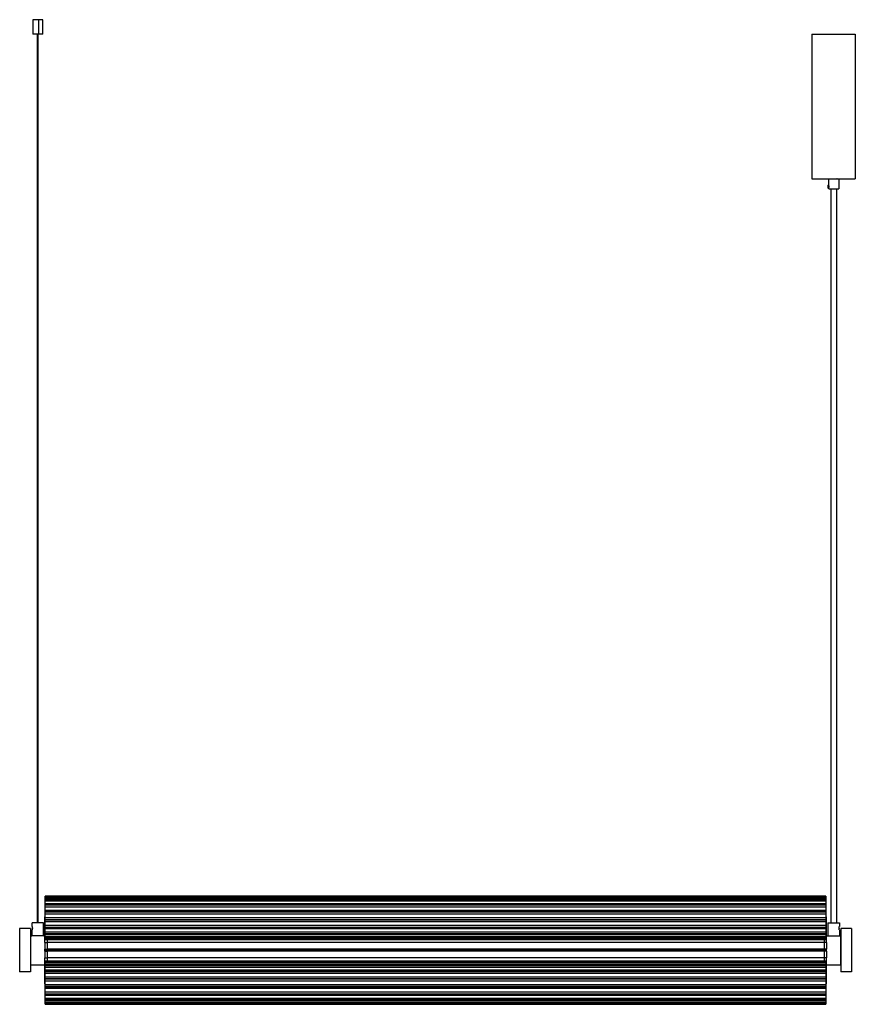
# Paper-space layout '_Frontal' of a CAD drawing. Header units: millimetres. Extents: x 85 to 1241, y 107 to 1469.
import ezdxf

# ---------------------------------------------------------------- set-up
doc = ezdxf.new("R2010")
doc.units = ezdxf.units.MM

psp = doc.layouts.new('_Frontal')

# ---------------------------------------------------------------- linework, layer by layer
at = {"color": 7, "linetype": 'Continuous', "lineweight": 25}
for p, q in [((102.5, 1468.8), (102.5, 1448.8)), ((110.9, 1448.8), (110.9, 1468.8)), ((116.5, 1448.8), (116.5, 1468.8)), ((108.9, 1448.8), (108.9, 219.4)), ((109.7, 219.4), (109.7, 1448.8)), ((110.1, 219.4), (110.1, 1448.8)), ((1180.6, 1448.8), (1180.6, 1248.8)), ((1240.6, 1448.8), (1240.6, 1248.8)), ((1203.1, 1239.8), (1202.6, 1239.3)), ((1203.6, 1239.3), (1203.1, 1239.8)), ((1203.6, 1248.8), (1203.6, 1239.8)), ((1203.7, 1248.8), (1203.7, 1239.4)), ((1205.9, 1248.8), (1206.1, 1248.7)), ((1215.3, 1248.8), (1215.1, 1248.7)), ((1217.6, 1248.8), (1217.6, 1234.8)), ((1203.1, 1235.8), (1202.6, 1236.3)), ((1203.6, 1236.3), (1203.1, 1235.8)), ((1203.7, 1239.4), (1203.6, 1239.6)), ((1203.6, 1235.8), (1203.6, 1234.8)), ((1203.7, 1236.3), (1203.7, 1234.8)), ((1203.8, 1234.8), (1217.6, 1234.8)), ((1206.5, 1234.8), (1206.5, 219.4)), ((1214.5, 1234.8), (1214.5, 219.4)), ((1200, 256.1), (120, 256.1)), ((120, 196.2), (120, 256.1)), ((120, 256.1), (1200, 256.1)), ((1200, 256.1), (120, 256.1)), ((1200, 255.8), (120, 255.8)), ((120, 255.7), (1200, 255.7)), ((1200, 255.7), (120, 255.7)), ((1200, 253.9), (120, 253.9)), ((1200, 252.4), (120, 252.4)), ((1200, 251.8), (120, 251.8)), ((120, 251.7), (1200, 251.7)), ((1200, 249.1), (120, 249.1)), ((120, 245.9), (1200, 245.9)), ((1200, 256.1), (1200, 196.2)), ((120, 244.3), (1200, 244.3)), ((1200, 244.3), (120, 244.3)), ((1200, 241.2), (120, 241.2)), ((120, 236.9), (1200, 236.9)), ((1200, 234.5), (120, 234.5)), ((120, 234.4), (1200, 234.4)), ((101.7, 214.4), (101.7, 219.4)), ((117.7, 201.4), (117.7, 219.4)), ((120, 227.8), (119.5, 227.8)), ((1200, 231.3), (120, 231.3)), ((120, 226.5), (1200, 226.5)), ((1200, 223.5), (120, 223.5)), ((120, 223.4), (1200, 223.4)), ((1200, 220.6), (120, 220.6)), ((1200.5, 227.8), (1200, 227.8)), ((1202.5, 219.4), (1202.5, 201.4)), ((1218.5, 219.4), (1218.5, 214.4)), ((99.5, 211.4), (84.5, 211.4)), ((101.7, 201.4), (101.7, 209.4)), ((119.5, 210.9), (120, 210.9)), ((119.5, 192), (119.5, 210.9)), ((120, 216.1), (1200, 216.1)), ((1200, 212.9), (120, 212.9)), ((120, 212.8), (1200, 212.8)), ((1200, 210.8), (120, 210.8)), ((120, 207), (1200, 207)), ((1200.5, 210.9), (1200, 210.9)), ((1200.5, 192), (1200.5, 210.9)), ((1218.5, 209.4), (1218.5, 201.4)), ((1235.5, 211.4), (1220.5, 211.4)), ((99.5, 201.4), (101.5, 201.4)), ((117.8, 201.4), (119.5, 201.4)), ((119.5, 202.3), (120, 202.3)), ((119.5, 201.6), (120, 201.6)), ((119.5, 200.2), (120, 200.2)), ((119.5, 192), (122.5, 192)), ((1200, 204.1), (120, 204.1)), ((120, 204), (1200, 204)), ((120, 203), (1200, 203)), ((120, 200.5), (1200, 200.5)), ((1200, 198.3), (120, 198.3)), ((120, 198.2), (1200, 198.2)), ((120, 198), (1200, 198)), ((120, 197.5), (1200, 197.5)), ((120, 196.2), (1200, 196.2)), ((122.5, 196.2), (122.5, 192)), ((122.5, 196.2), (122.5, 192)), ((1200.5, 192), (122.5, 192)), ((1197.5, 196.2), (1197.5, 192)), ((1200.5, 202.3), (1200, 202.3)), ((1200.5, 201.6), (1200, 201.6)), ((1200.5, 200.2), (1200, 200.2)), ((1200.5, 201.4), (1202.4, 201.4)), ((1218.7, 201.4), (1220.5, 201.4)), ((119.5, 182.9), (122.5, 182.9)), ((119.5, 179.9), (119.5, 182.9)), ((119.5, 181.9), (122.5, 181.9)), ((119.5, 180.9), (122.5, 180.9)), ((119.5, 179.9), (122.5, 179.9)), ((1200.5, 182.9), (122.5, 182.9)), ((122.5, 182.9), (122.5, 179.9)), ((122.5, 182.9), (122.5, 179.9)), ((1200.5, 181.9), (122.5, 181.9)), ((1200.5, 180.9), (122.5, 180.9)), ((1200.5, 179.9), (122.5, 179.9)), ((1197.5, 182.9), (1197.5, 179.9)), ((1200.5, 179.9), (1200.5, 182.9)), ((119.5, 151.8), (119.5, 170.7)), ((119.5, 170.7), (122.5, 170.7)), ((1200, 166.4), (120, 166.4)), ((120, 106.6), (120, 166.4)), ((1200, 165.5), (120, 165.5)), ((120, 165.3), (1200, 165.3)), ((1200, 165.3), (120, 165.3)), ((1200.5, 170.7), (122.5, 170.7)), ((122.5, 170.7), (122.5, 166.4)), ((122.5, 170.7), (122.5, 166.4)), ((122.5, 166.5), (122.5, 166.5)), ((1197.5, 170.7), (1197.5, 166.4)), ((1200, 166.4), (1200, 106.6)), ((1200.5, 151.8), (1200.5, 170.7)), ((99.5, 151.4), (84.5, 151.4)), ((99.5, 161.4), (119.5, 161.4)), ((119.5, 162.5), (120, 162.5)), ((119.5, 161.1), (120, 161.1)), ((119.5, 160.4), (120, 160.4)), ((119.5, 151.8), (120, 151.8)), ((1200, 163.3), (120, 163.3)), ((1200, 161.2), (120, 161.2)), ((120, 160.4), (1200, 160.4)), ((1200, 160.4), (120, 160.4)), ((1200, 157.6), (120, 157.6)), ((120, 154.1), (1200, 154.1)), ((1200, 152.3), (120, 152.3)), ((120, 152.2), (1200, 152.2)), ((1200.5, 162.5), (1200, 162.5)), ((1200.5, 161.1), (1200, 161.1)), ((1200.5, 160.4), (1200, 160.4)), ((1200.5, 151.8), (1200, 151.8)), ((1200.5, 161.4), (1220.5, 161.4)), ((1235.5, 151.4), (1220.5, 151.4)), ((1200, 149.1), (120, 149.1)), ((120, 144.7), (1200, 144.7)), ((120, 142), (1200, 142)), ((1200, 142), (120, 142)), ((1200, 138.8), (120, 138.8)), ((119.5, 134.9), (120, 134.9)), ((120, 134.1), (1200, 134.1)), ((1200, 131), (120, 131)), ((120, 130.9), (1200, 130.9)), ((1200, 128.3), (120, 128.3)), ((120, 123.9), (1200, 123.9)), ((1200, 134.9), (1200.5, 134.9)), ((1200, 120.7), (120, 120.7)), ((120, 120.7), (1200, 120.7)), ((1200, 118.8), (120, 118.8)), ((120, 115.3), (1200, 115.3)), ((1200, 112.6), (120, 112.6)), ((120, 112.5), (1200, 112.5)), ((120, 111.7), (1200, 111.7)), ((120, 109.7), (1200, 109.7)), ((1200, 107.6), (120, 107.6)), ((120, 107.6), (1200, 107.6)), ((120, 107.5), (1200, 107.5)), ((120, 106.6), (1200, 106.6))]:
    psp.add_line(p, q, dxfattribs=at)
for points, knots in [([(110.9, 1468.8), (110, 1468.8), (108.2, 1468.8), (105.5, 1468.8), (103.6, 1468.8), (102.6, 1468.8), (102.6, 1468.8), (102.7, 1468.8)], [0, 0, 0, 0, 0.213411, 0.444406, 0.675401, 0.888812, 1, 1, 1, 1]), ([(116.4, 1468.8), (116.4, 1468.8), (116.5, 1468.8), (115.5, 1468.8), (113.5, 1468.8), (111.8, 1468.8), (110.9, 1468.8)], [0, 0, 0, 0, 0.131456, 0.428508, 0.72556, 1, 1, 1, 1]), ([(110.9, 1448.8), (110, 1448.8), (108.2, 1448.8), (105.5, 1448.8), (103.6, 1448.8), (102.6, 1448.8), (102.6, 1448.8), (102.7, 1448.8)], [0, 0, 0, 0, 0.213411, 0.444406, 0.675401, 0.888812, 1, 1, 1, 1]), ([(116.4, 1448.8), (116.4, 1448.8), (116.5, 1448.8), (115.5, 1448.8), (113.5, 1448.8), (111.8, 1448.8), (110.9, 1448.8)], [0, 0, 0, 0, 0.131456, 0.428508, 0.72556, 1, 1, 1, 1]), ([(1180.6, 1448.8), (1180.6, 1448.8), (1180.7, 1448.8), (1181.4, 1448.8), (1181.9, 1448.8), (1183.4, 1448.8), (1184.3, 1448.8), (1186.6, 1448.8), (1187.9, 1448.8), (1190.8, 1448.8), (1192.4, 1448.8), (1195.9, 1448.8), (1197.7, 1448.8), (1201.4, 1448.8), (1203.3, 1448.8), (1207, 1448.8), (1208.8, 1448.8), (1212.3, 1448.8), (1214.2, 1448.8), (1217.9, 1448.8), (1219.8, 1448.8), (1223.5, 1448.8), (1225.3, 1448.8), (1228.7, 1448.8), (1230.3, 1448.8), (1233.2, 1448.8), (1234.6, 1448.8), (1236.8, 1448.8), (1237.7, 1448.8), (1239.2, 1448.8), (1239.7, 1448.8), (1240.4, 1448.8), (1240.6, 1448.8), (1240.6, 1448.8)], [0, 0, 0, 0, 0.0625, 0.0625, 0.125, 0.125, 0.1875, 0.1875, 0.25, 0.25, 0.3125, 0.3125, 0.375, 0.375, 0.4375, 0.4375, 0.5, 0.5, 0.5625, 0.5625, 0.625, 0.625, 0.6875, 0.6875, 0.75, 0.75, 0.8125, 0.8125, 0.875, 0.875, 0.9375, 0.9375, 1, 1, 1, 1]), ([(1180.6, 1248.8), (1180.6, 1248.8), (1180.7, 1248.8), (1181.4, 1248.8), (1181.9, 1248.8), (1183.4, 1248.8), (1184.3, 1248.8), (1186.6, 1248.8), (1187.9, 1248.8), (1190.8, 1248.8), (1192.4, 1248.8), (1195.9, 1248.8), (1197.7, 1248.8), (1201.4, 1248.8), (1203.3, 1248.8), (1207, 1248.8), (1208.8, 1248.8), (1212.3, 1248.8), (1214.2, 1248.8), (1217.9, 1248.8), (1219.8, 1248.8), (1223.5, 1248.8), (1225.3, 1248.8), (1228.7, 1248.8), (1230.3, 1248.8), (1233.2, 1248.8), (1234.6, 1248.8), (1236.8, 1248.8), (1237.7, 1248.8), (1239.2, 1248.8), (1239.7, 1248.8), (1240.4, 1248.8), (1240.6, 1248.8), (1240.6, 1248.8)], [0, 0, 0, 0, 0.0625, 0.0625, 0.125, 0.125, 0.1875, 0.1875, 0.25, 0.25, 0.3125, 0.3125, 0.375, 0.375, 0.4375, 0.4375, 0.5, 0.5, 0.5625, 0.5625, 0.625, 0.625, 0.6875, 0.6875, 0.75, 0.75, 0.8125, 0.8125, 0.875, 0.875, 0.9375, 0.9375, 1, 1, 1, 1]), ([(1203.1, 1239.8), (1203.1, 1239.8), (1203.1, 1239.8), (1203.1, 1239.6), (1203.1, 1239.5), (1203.1, 1239.1), (1203.1, 1238.8), (1203.1, 1238.3), (1203.1, 1238.1), (1203.1, 1237.6), (1203.1, 1237.4), (1203.1, 1236.9), (1203.1, 1236.6), (1203.1, 1236.2), (1203.1, 1236.1), (1203.1, 1235.9), (1203.1, 1235.8), (1203.1, 1235.8)], [0, 0, 0, 0, 0.125, 0.125, 0.25, 0.25, 0.375, 0.375, 0.5, 0.5, 0.625, 0.625, 0.75, 0.75, 0.875, 0.875, 1, 1, 1, 1]), ([(1203.6, 1239.8), (1203.6, 1239.8), (1203.6, 1239.8), (1203.6, 1239.7), (1203.7, 1239.3), (1203.8, 1238.7), (1203.9, 1238.2), (1203.9, 1237.8), (1203.9, 1237.5), (1203.8, 1237), (1203.7, 1236.5), (1203.7, 1236.3), (1203.7, 1236.3)], [0, 0, 0, 0, 0.077679, 0.157905, 0.315927, 0.473875, 0.554176, 0.631904, 0.711203, 0.790687, 0.94905, 1, 1, 1, 1]), ([(1202.6, 1239.3), (1202.6, 1239.3), (1202.6, 1239.3), (1202.6, 1239.2), (1202.6, 1239.1), (1202.6, 1238.8), (1202.6, 1238.6), (1202.6, 1238.2), (1202.6, 1238), (1202.6, 1237.7), (1202.6, 1237.5), (1202.6, 1237.1), (1202.6, 1236.9), (1202.6, 1236.6), (1202.6, 1236.5), (1202.6, 1236.4), (1202.6, 1236.3), (1202.6, 1236.3)], [0, 0, 0, 0, 0.125, 0.125, 0.25, 0.25, 0.375, 0.375, 0.5, 0.5, 0.625, 0.625, 0.75, 0.75, 0.875, 0.875, 1, 1, 1, 1]), ([(1203.6, 1239.3), (1203.6, 1239.3), (1203.6, 1239.3), (1203.6, 1239.2), (1203.6, 1239.1), (1203.6, 1238.8), (1203.6, 1238.6), (1203.6, 1238.2), (1203.6, 1238), (1203.6, 1237.7), (1203.6, 1237.5), (1203.6, 1237.1), (1203.6, 1236.9), (1203.6, 1236.6), (1203.6, 1236.5), (1203.6, 1236.4), (1203.6, 1236.3), (1203.6, 1236.3)], [0, 0, 0, 0, 0.125, 0.125, 0.25, 0.25, 0.375, 0.375, 0.5, 0.5, 0.625, 0.625, 0.75, 0.75, 0.875, 0.875, 1, 1, 1, 1]), ([(1203.6, 1235.8), (1203.6, 1235.9), (1203.6, 1235.9), (1203.6, 1236), (1203.7, 1236.2), (1203.7, 1236.3)], [0, 0, 0, 0, 0.310141, 0.621855, 1, 1, 1, 1]), ([(117.7, 219.4), (117.7, 219.4), (117.6, 219.4), (117.4, 219.4), (117.3, 219.4), (116.9, 219.4), (116.7, 219.4), (116.1, 219.4), (115.7, 219.4), (114.9, 219.4), (114.5, 219.4), (113.6, 219.4), (113.1, 219.4), (112.1, 219.4), (111.6, 219.4), (110.6, 219.4), (110.1, 219.4), (109.2, 219.4), (108.7, 219.4), (107.7, 219.4), (107.2, 219.4), (106.2, 219.4), (105.7, 219.4), (104.8, 219.4), (104.4, 219.4), (103.6, 219.4), (103.3, 219.4), (102.7, 219.4), (102.4, 219.4), (102, 219.4), (101.9, 219.4), (101.7, 219.4), (101.7, 219.4), (101.7, 219.4)], [0, 0, 0, 0, 0.0625, 0.0625, 0.125, 0.125, 0.1875, 0.1875, 0.25, 0.25, 0.3125, 0.3125, 0.375, 0.375, 0.4375, 0.4375, 0.5, 0.5, 0.5625, 0.5625, 0.625, 0.625, 0.6875, 0.6875, 0.75, 0.75, 0.8125, 0.8125, 0.875, 0.875, 0.9375, 0.9375, 1, 1, 1, 1]), ([(119.5, 210.9), (119.5, 211.5), (119.5, 212.9), (119.5, 215.3), (119.5, 217.9), (119.5, 220.6), (119.5, 222.9), (119.5, 224.9), (119.5, 226.5), (119.5, 227.5), (119.5, 227.9), (119.5, 227.8), (119.5, 227.8)], [0, 0, 0, 0, 0.103935, 0.214875, 0.329681, 0.444487, 0.555427, 0.659362, 0.763296, 0.874236, 0.989042, 1, 1, 1, 1]), ([(1200.5, 210.9), (1200.5, 211.5), (1200.5, 212.9), (1200.5, 215.3), (1200.5, 217.9), (1200.5, 220.6), (1200.5, 222.9), (1200.5, 224.9), (1200.5, 226.5), (1200.5, 227.5), (1200.5, 227.9), (1200.5, 227.8), (1200.5, 227.8)], [0, 0, 0, 0, 0.103935, 0.214875, 0.329681, 0.444487, 0.555427, 0.659362, 0.763296, 0.874236, 0.989042, 1, 1, 1, 1]), ([(1202.5, 219.4), (1202.5, 219.4), (1202.6, 219.4), (1202.8, 219.4), (1202.9, 219.4), (1203.3, 219.4), (1203.5, 219.4), (1204.1, 219.4), (1204.5, 219.4), (1205.3, 219.4), (1205.7, 219.4), (1206.6, 219.4), (1207.1, 219.4), (1208.1, 219.4), (1208.6, 219.4), (1209.6, 219.4), (1210.1, 219.4), (1211, 219.4), (1211.5, 219.4), (1212.5, 219.4), (1213, 219.4), (1214, 219.4), (1214.5, 219.4), (1215.4, 219.4), (1215.8, 219.4), (1216.6, 219.4), (1216.9, 219.4), (1217.5, 219.4), (1217.8, 219.4), (1218.2, 219.4), (1218.3, 219.4), (1218.5, 219.4), (1218.5, 219.4), (1218.5, 219.4)], [0, 0, 0, 0, 0.0625, 0.0625, 0.125, 0.125, 0.1875, 0.1875, 0.25, 0.25, 0.3125, 0.3125, 0.375, 0.375, 0.4375, 0.4375, 0.5, 0.5, 0.5625, 0.5625, 0.625, 0.625, 0.6875, 0.6875, 0.75, 0.75, 0.8125, 0.8125, 0.875, 0.875, 0.9375, 0.9375, 1, 1, 1, 1]), ([(84.5, 211.4), (84.5, 211.4), (84.5, 211.2), (84.5, 210.5), (84.5, 210), (84.5, 208.5), (84.5, 207.6), (84.5, 205.3), (84.5, 204), (84.5, 201.1), (84.5, 199.5), (84.5, 196.1), (84.5, 194.2), (84.5, 190.5), (84.5, 188.7), (84.5, 185), (84.5, 183.1), (84.5, 179.6), (84.5, 177.7), (84.5, 174), (84.5, 172.2), (84.5, 168.5), (84.5, 166.6), (84.5, 163.2), (84.5, 161.6), (84.5, 158.7), (84.5, 157.4), (84.5, 155.1), (84.5, 154.2), (84.5, 152.7), (84.5, 152.2), (84.5, 151.5), (84.5, 151.4), (84.5, 151.4)], [0, 0, 0, 0, 0.0625, 0.0625, 0.125, 0.125, 0.1875, 0.1875, 0.25, 0.25, 0.3125, 0.3125, 0.375, 0.375, 0.4375, 0.4375, 0.5, 0.5, 0.5625, 0.5625, 0.625, 0.625, 0.6875, 0.6875, 0.75, 0.75, 0.8125, 0.8125, 0.875, 0.875, 0.9375, 0.9375, 1, 1, 1, 1]), ([(99.5, 211.4), (99.5, 211.4), (99.5, 211.2), (99.5, 210.5), (99.5, 210), (99.5, 208.5), (99.5, 207.6), (99.5, 205.3), (99.5, 204), (99.5, 201.1), (99.5, 199.5), (99.5, 196.1), (99.5, 194.2), (99.5, 190.5), (99.5, 188.7), (99.5, 185), (99.5, 183.1), (99.5, 179.6), (99.5, 177.7), (99.5, 174), (99.5, 172.2), (99.5, 168.5), (99.5, 166.6), (99.5, 163.2), (99.5, 161.6), (99.5, 158.7), (99.5, 157.4), (99.5, 155.1), (99.5, 154.2), (99.5, 152.7), (99.5, 152.2), (99.5, 151.5), (99.5, 151.4), (99.5, 151.4)], [0, 0, 0, 0, 0.0625, 0.0625, 0.125, 0.125, 0.1875, 0.1875, 0.25, 0.25, 0.3125, 0.3125, 0.375, 0.375, 0.4375, 0.4375, 0.5, 0.5, 0.5625, 0.5625, 0.625, 0.625, 0.6875, 0.6875, 0.75, 0.75, 0.8125, 0.8125, 0.875, 0.875, 0.9375, 0.9375, 1, 1, 1, 1]), ([(101.7, 214.4), (101.7, 214.4), (101.7, 214.4), (101.7, 214.3), (101.7, 214.3), (101.7, 214.3), (101.7, 214.3), (101.7, 214.2), (101.7, 214.1), (101.8, 213.9), (101.9, 213.6), (101.9, 213.3), (102, 212.9), (102, 212.6), (102, 212.3), (102.1, 212.1), (102.1, 211.9), (102.1, 211.9)], [0, 0, 0, 0, 0.035785, 0.071382, 0.10689, 0.142408, 0.178035, 0.213871, 0.250014, 0.37448, 0.500045, 0.625162, 0.750088, 0.813092, 0.875308, 0.937389, 1, 1, 1, 1]), ([(102.1, 211.9), (102.1, 211.8), (102.1, 211.7), (102.1, 211.6), (102, 211.4), (102, 211.3), (102, 211.2), (102, 211), (102, 210.8), (101.9, 210.5), (101.9, 210.1), (101.8, 209.8), (101.7, 209.6), (101.7, 209.5), (101.7, 209.4), (101.7, 209.4), (101.7, 209.4), (101.7, 209.4)], [0, 0, 0, 0, 0.035886, 0.071507, 0.106989, 0.142455, 0.178029, 0.213834, 0.249985, 0.374886, 0.500027, 0.625568, 0.750058, 0.813075, 0.875383, 0.937514, 1, 1, 1, 1]), ([(101.7, 209.4), (101.7, 209.4), (101.7, 209.4), (101.7, 209.4), (101.7, 209.4), (101.7, 209.4), (101.7, 209.4), (101.7, 209.5), (101.7, 209.5), (101.7, 209.5)], [0, 0, 0, 0, 0.14313, 0.285511, 0.427535, 0.569597, 0.712097, 0.855434, 1, 1, 1, 1]), ([(1218.5, 209.4), (1218.5, 209.4), (1218.5, 209.4), (1218.5, 209.4), (1218.5, 209.4), (1218.5, 209.4), (1218.5, 209.4), (1218.5, 209.5), (1218.5, 209.6), (1218.4, 209.8), (1218.3, 210.1), (1218.3, 210.5), (1218.2, 210.9), (1218.2, 211.4), (1218.1, 211.9), (1218.2, 212.3), (1218.2, 212.8), (1218.3, 213.3), (1218.3, 213.6), (1218.4, 213.9), (1218.5, 214.1), (1218.5, 214.2), (1218.5, 214.3), (1218.5, 214.3), (1218.5, 214.4), (1218.5, 214.4)], [0, 0, 0, 0, 0.017899, 0.035704, 0.053464, 0.07123, 0.08905, 0.106975, 0.125053, 0.187308, 0.250114, 0.312695, 0.375181, 0.43773, 0.500018, 0.562294, 0.624855, 0.687329, 0.749922, 0.812715, 0.874983, 0.906503, 0.937669, 0.968746, 1, 1, 1, 1]), ([(1220.5, 211.4), (1220.5, 211.4), (1220.5, 211.2), (1220.5, 210.5), (1220.5, 210), (1220.5, 208.5), (1220.5, 207.6), (1220.5, 205.3), (1220.5, 204), (1220.5, 201.1), (1220.5, 199.5), (1220.5, 196.1), (1220.5, 194.2), (1220.5, 190.5), (1220.5, 188.7), (1220.5, 185), (1220.5, 183.1), (1220.5, 179.6), (1220.5, 177.7), (1220.5, 174), (1220.5, 172.2), (1220.5, 168.5), (1220.5, 166.6), (1220.5, 163.2), (1220.5, 161.6), (1220.5, 158.7), (1220.5, 157.4), (1220.5, 155.1), (1220.5, 154.2), (1220.5, 152.7), (1220.5, 152.2), (1220.5, 151.5), (1220.5, 151.4), (1220.5, 151.4)], [0, 0, 0, 0, 0.0625, 0.0625, 0.125, 0.125, 0.1875, 0.1875, 0.25, 0.25, 0.3125, 0.3125, 0.375, 0.375, 0.4375, 0.4375, 0.5, 0.5, 0.5625, 0.5625, 0.625, 0.625, 0.6875, 0.6875, 0.75, 0.75, 0.8125, 0.8125, 0.875, 0.875, 0.9375, 0.9375, 1, 1, 1, 1]), ([(1235.5, 211.4), (1235.5, 211.4), (1235.5, 211.2), (1235.5, 210.5), (1235.5, 210), (1235.5, 208.5), (1235.5, 207.6), (1235.5, 205.3), (1235.5, 204), (1235.5, 201.1), (1235.5, 199.5), (1235.5, 196.1), (1235.5, 194.2), (1235.5, 190.5), (1235.5, 188.7), (1235.5, 185), (1235.5, 183.1), (1235.5, 179.6), (1235.5, 177.7), (1235.5, 174), (1235.5, 172.2), (1235.5, 168.5), (1235.5, 166.6), (1235.5, 163.2), (1235.5, 161.6), (1235.5, 158.7), (1235.5, 157.4), (1235.5, 155.1), (1235.5, 154.2), (1235.5, 152.7), (1235.5, 152.2), (1235.5, 151.5), (1235.5, 151.4), (1235.5, 151.4)], [0, 0, 0, 0, 0.0625, 0.0625, 0.125, 0.125, 0.1875, 0.1875, 0.25, 0.25, 0.3125, 0.3125, 0.375, 0.375, 0.4375, 0.4375, 0.5, 0.5, 0.5625, 0.5625, 0.625, 0.625, 0.6875, 0.6875, 0.75, 0.75, 0.8125, 0.8125, 0.875, 0.875, 0.9375, 0.9375, 1, 1, 1, 1]), ([(117.7, 201.4), (117.7, 201.4), (117.6, 201.4), (117.4, 201.4), (117.3, 201.4), (116.9, 201.4), (116.7, 201.4), (116.1, 201.4), (115.7, 201.4), (114.9, 201.4), (114.5, 201.4), (113.6, 201.4), (113.1, 201.4), (112.1, 201.4), (111.6, 201.4), (110.6, 201.4), (110.1, 201.4), (109.2, 201.4), (108.7, 201.4), (107.7, 201.4), (107.2, 201.4), (106.2, 201.4), (105.7, 201.4), (104.8, 201.4), (104.4, 201.4), (103.6, 201.4), (103.3, 201.4), (102.7, 201.4), (102.4, 201.4), (102, 201.4), (101.9, 201.4), (101.7, 201.4), (101.7, 201.4), (101.7, 201.4)], [0, 0, 0, 0, 0.0625, 0.0625, 0.125, 0.125, 0.1875, 0.1875, 0.25, 0.25, 0.3125, 0.3125, 0.375, 0.375, 0.4375, 0.4375, 0.5, 0.5, 0.5625, 0.5625, 0.625, 0.625, 0.6875, 0.6875, 0.75, 0.75, 0.8125, 0.8125, 0.875, 0.875, 0.9375, 0.9375, 1, 1, 1, 1]), ([(119.5, 192), (119.5, 191.4), (119.5, 190.7), (119.5, 189.3), (119.5, 188.6), (119.5, 187), (119.5, 186.2), (119.5, 184.5), (119.5, 183.7), (119.5, 182.9)], [0, 0, 0, 0, 0.25, 0.25, 0.5, 0.5, 0.75, 0.75, 1, 1, 1, 1]), ([(122.5, 192), (122.5, 191.4), (122.5, 190.7), (122.5, 189.3), (122.5, 188.6), (122.5, 187), (122.5, 186.2), (122.5, 184.5), (122.5, 183.7), (122.5, 182.9)], [0, 0, 0, 0, 0.25, 0.25, 0.5, 0.5, 0.75, 0.75, 1, 1, 1, 1]), ([(122.5, 192), (122.5, 191.4), (122.5, 190.7), (122.5, 189.3), (122.5, 188.6), (122.5, 187), (122.5, 186.2), (122.5, 184.5), (122.5, 183.7), (122.5, 182.9)], [0, 0, 0, 0, 0.25, 0.25, 0.5, 0.5, 0.75, 0.75, 1, 1, 1, 1]), ([(1197.5, 192), (1197.5, 191.4), (1197.5, 190.7), (1197.5, 189.3), (1197.5, 188.6), (1197.5, 187), (1197.5, 186.2), (1197.5, 184.5), (1197.5, 183.7), (1197.5, 182.9)], [0, 0, 0, 0, 0.25, 0.25, 0.5, 0.5, 0.75, 0.75, 1, 1, 1, 1]), ([(1200.5, 192), (1200.5, 191.4), (1200.5, 190.7), (1200.5, 189.3), (1200.5, 188.6), (1200.5, 187), (1200.5, 186.2), (1200.5, 184.5), (1200.5, 183.7), (1200.5, 182.9)], [0, 0, 0, 0, 0.25, 0.25, 0.5, 0.5, 0.75, 0.75, 1, 1, 1, 1]), ([(1202.5, 201.4), (1202.5, 201.4), (1202.6, 201.4), (1202.8, 201.4), (1202.9, 201.4), (1203.3, 201.4), (1203.5, 201.4), (1204.1, 201.4), (1204.5, 201.4), (1205.3, 201.4), (1205.7, 201.4), (1206.6, 201.4), (1207.1, 201.4), (1208.1, 201.4), (1208.6, 201.4), (1209.6, 201.4), (1210.1, 201.4), (1211, 201.4), (1211.5, 201.4), (1212.5, 201.4), (1213, 201.4), (1214, 201.4), (1214.5, 201.4), (1215.4, 201.4), (1215.8, 201.4), (1216.6, 201.4), (1216.9, 201.4), (1217.5, 201.4), (1217.8, 201.4), (1218.2, 201.4), (1218.3, 201.4), (1218.5, 201.4), (1218.5, 201.4), (1218.5, 201.4)], [0, 0, 0, 0, 0.0625, 0.0625, 0.125, 0.125, 0.1875, 0.1875, 0.25, 0.25, 0.3125, 0.3125, 0.375, 0.375, 0.4375, 0.4375, 0.5, 0.5, 0.5625, 0.5625, 0.625, 0.625, 0.6875, 0.6875, 0.75, 0.75, 0.8125, 0.8125, 0.875, 0.875, 0.9375, 0.9375, 1, 1, 1, 1]), ([(1220.5, 161.4), (1220.5, 161.4), (1220.5, 161.5), (1220.5, 161.9), (1220.5, 162.3), (1220.5, 163.2), (1220.5, 163.9), (1220.5, 165.4), (1220.5, 166.2), (1220.5, 168.2), (1220.5, 169.3), (1220.5, 171.6), (1220.5, 172.8), (1220.5, 175.2), (1220.5, 176.5), (1220.5, 179), (1220.5, 180.2), (1220.5, 182.5), (1220.5, 183.8), (1220.5, 186.2), (1220.5, 187.5), (1220.5, 189.9), (1220.5, 191.2), (1220.5, 193.4), (1220.5, 194.5), (1220.5, 196.5), (1220.5, 197.3), (1220.5, 198.8), (1220.5, 199.5), (1220.5, 200.4), (1220.5, 200.8), (1220.5, 201.2), (1220.5, 201.4), (1220.5, 201.4)], [0, 0, 0, 0, 0.0625, 0.0625, 0.125, 0.125, 0.1875, 0.1875, 0.25, 0.25, 0.3125, 0.3125, 0.375, 0.375, 0.4375, 0.4375, 0.5, 0.5, 0.5625, 0.5625, 0.625, 0.625, 0.6875, 0.6875, 0.75, 0.75, 0.8125, 0.8125, 0.875, 0.875, 0.9375, 0.9375, 1, 1, 1, 1]), ([(119.5, 180.3), (119.5, 180.6), (119.5, 181.4), (119.5, 182.1), (119.5, 182.5)], [0, 0, 0, 0, 0.498874, 1, 1, 1, 1]), ([(119.5, 179.9), (119.5, 179), (119.5, 178.2), (119.5, 176.5), (119.5, 175.7), (119.5, 174.1), (119.5, 173.4), (119.5, 172), (119.5, 171.3), (119.5, 170.7)], [0, 0, 0, 0, 0.25, 0.25, 0.5, 0.5, 0.75, 0.75, 1, 1, 1, 1]), ([(122.5, 179.9), (122.5, 179), (122.5, 178.2), (122.5, 176.5), (122.5, 175.7), (122.5, 174.1), (122.5, 173.4), (122.5, 172), (122.5, 171.3), (122.5, 170.7)], [0, 0, 0, 0, 0.25, 0.25, 0.5, 0.5, 0.75, 0.75, 1, 1, 1, 1]), ([(122.5, 179.9), (122.5, 179), (122.5, 178.2), (122.5, 176.5), (122.5, 175.7), (122.5, 174.1), (122.5, 173.4), (122.5, 172), (122.5, 171.3), (122.5, 170.7)], [0, 0, 0, 0, 0.25, 0.25, 0.5, 0.5, 0.75, 0.75, 1, 1, 1, 1]), ([(1197.5, 179.9), (1197.5, 179), (1197.5, 178.2), (1197.5, 176.5), (1197.5, 175.7), (1197.5, 174.1), (1197.5, 173.4), (1197.5, 172), (1197.5, 171.3), (1197.5, 170.7)], [0, 0, 0, 0, 0.25, 0.25, 0.5, 0.5, 0.75, 0.75, 1, 1, 1, 1]), ([(1200.5, 180.3), (1200.5, 180.6), (1200.5, 181.4), (1200.5, 182.1), (1200.5, 182.5)], [0, 0, 0, 0, 0.498874, 1, 1, 1, 1]), ([(1200.5, 179.9), (1200.5, 179), (1200.5, 178.2), (1200.5, 176.5), (1200.5, 175.7), (1200.5, 174.1), (1200.5, 173.4), (1200.5, 172), (1200.5, 171.3), (1200.5, 170.7)], [0, 0, 0, 0, 0.25, 0.25, 0.5, 0.5, 0.75, 0.75, 1, 1, 1, 1]), ([(119.5, 134.9), (119.5, 134.9), (119.5, 134.8), (119.5, 135.3), (119.5, 136.2), (119.5, 137.8), (119.5, 139.8), (119.5, 142.1), (119.5, 144.8), (119.5, 147.4), (119.5, 149.8), (119.5, 151.2), (119.5, 151.8)], [0, 0, 0, 0, 0.010958, 0.125764, 0.236704, 0.340638, 0.444573, 0.555513, 0.670319, 0.785125, 0.896065, 1, 1, 1, 1]), ([(1200.5, 134.9), (1200.5, 134.9), (1200.5, 134.8), (1200.5, 135.3), (1200.5, 136.2), (1200.5, 137.8), (1200.5, 139.8), (1200.5, 142.1), (1200.5, 144.8), (1200.5, 147.4), (1200.5, 149.8), (1200.5, 151.2), (1200.5, 151.8)], [0, 0, 0, 0, 0.010958, 0.125764, 0.236704, 0.340638, 0.444573, 0.555513, 0.670319, 0.785125, 0.896065, 1, 1, 1, 1])]:
    psp.add_open_spline(points, degree=3, knots=knots, dxfattribs=at)
for points in [[(102.1, 211.7), (102.1, 211.8), (102.1, 211.9), (102.1, 212)], [(102.1, 212), (102.1, 211.9), (102.1, 211.8), (102.1, 211.7)], [(1218.1, 212), (1218.1, 211.9), (1218.1, 211.8), (1218.1, 211.7)], [(1218.1, 212), (1218.1, 211.9), (1218.1, 211.8), (1218.1, 211.7)]]:
    psp.add_open_spline(points, degree=3, dxfattribs=at)

doc.saveas('drawing.dxf')
